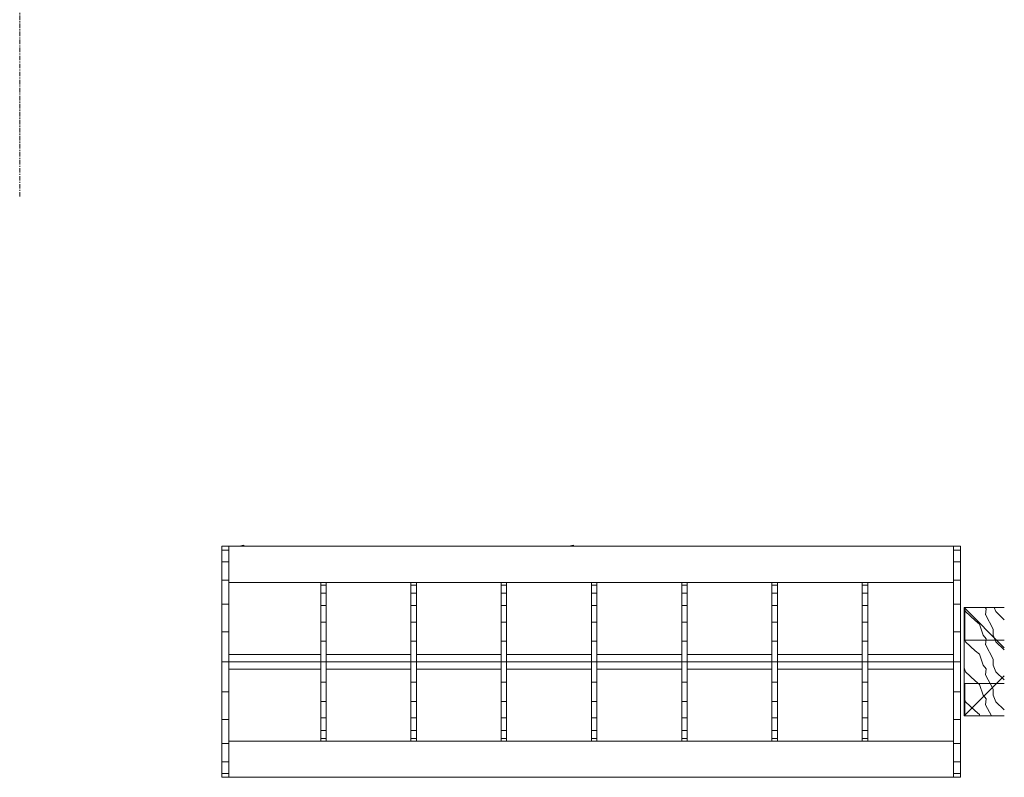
# Model space of a CAD drawing. Header units: millimetres. Extents: x -12058 to 27822, y -31696 to 12129.
# Tile 6 of 11: x -1910 to 817, y -2506 to -407. Entities that reach past the tile are written whole.
import ezdxf

# ---------------------------------------------------------------- set-up
doc = ezdxf.new("R2010")
doc.units = ezdxf.units.MM
doc.linetypes.add('Ligne de quadrillage', pattern=[22.225, 12.7, -3.175, 3.175, -3.175])
for name, color, linetype, lineweight in [('A-COLS', 52, 'Continuous', 13), ('A-GENM', 13, 'Continuous', 13), ('S-BEAM', 12, 'Continuous', 13), ('S-GRID', 1, 'Continuous', 9)]:
    doc.layers.add(name, color=color, linetype=linetype, lineweight=lineweight)

# ---------------------------------------------------------------- blocks, each defined once
blk = doc.blocks.new('Family - Object-249928-00_RDC_50e Copie 1 - Repère 1')
at = {"layer": 'A-GENM', "lineweight": 18}
for p, q in [((987.5, 532.5), (987.5, 540)), ((1002.5, 540), (987.5, 540)), ((987.5, 510.5), (987.5, 532.5)), ((987.5, 532.5), (1002.5, 532.5)), ((1002.5, 532.5), (1002.5, 540)), ((1002.5, 510.5), (1002.5, 532.5)), ((987.5, 475.6), (987.5, 510.5)), ((987.5, 510.5), (1002.5, 510.5)), ((1002.5, 510.5), (1002.5, 475.6)), ((987.5, 430), (987.5, 475.6)), ((987.5, 475.6), (1002.5, 475.6)), ((1002.5, 475.6), (1002.5, 430)), ((987.5, 376.9), (987.5, 430)), ((1002.5, 430), (987.5, 430)), ((1002.5, 376.9), (1002.5, 430)), ((987.5, 320), (987.5, 376.9)), ((1002.5, 376.9), (987.5, 376.9)), ((1002.5, 320), (1002.5, 376.9)), ((987.5, 263.1), (987.5, 320)), ((987.5, 320), (1002.5, 320)), ((1002.5, 263.1), (1002.5, 320)), ((987.5, 210), (987.5, 263.1)), ((987.5, 263.1), (1002.5, 263.1)), ((1002.5, 263.1), (1002.5, 210)), ((987.5, 164.4), (987.5, 210)), ((987.5, 210), (1002.5, 210)), ((1002.5, 210), (1002.5, 164.4)), ((987.5, 129.5), (987.5, 164.4)), ((987.5, 164.4), (1002.5, 164.4)), ((1002.5, 164.4), (1002.5, 129.5)), ((987.5, 107.5), (987.5, 129.5)), ((1002.5, 129.5), (987.5, 129.5)), ((1002.5, 107.5), (1002.5, 129.5)), ((987.5, 100), (987.5, 107.5)), ((987.5, 107.5), (1002.5, 107.5)), ((1002.5, 100), (987.5, 100)), ((1002.5, 107.5), (1002.5, 100))]:
    blk.add_line(p, q, dxfattribs=at)
blk = doc.blocks.new('Family - Object-249930-00_RDC_50e Copie 1 - Repère 1')
at = {"layer": 'A-GENM', "lineweight": 18}
for p, q in [((2006.5, 629.1), (2006.5, 640)), ((2006.5, 640), (2026.5, 640)), ((2006.5, 597.1), (2006.5, 629.1)), ((2026.5, 629.1), (2006.5, 629.1)), ((2026.5, 640), (2026.5, 629.1)), ((2026.5, 629.1), (2026.5, 597.1)), ((2006.5, 546.3), (2006.5, 597.1)), ((2026.5, 597.1), (2006.5, 597.1)), ((2026.5, 597.1), (2026.5, 546.3)), ((2006.5, 480), (2006.5, 546.3)), ((2006.5, 546.3), (2026.5, 546.3)), ((2026.5, 546.3), (2026.5, 480)), ((2006.5, 402.8), (2006.5, 480)), ((2006.5, 480), (2026.5, 480)), ((2026.5, 480), (2026.5, 402.8)), ((2006.5, 320), (2006.5, 402.8)), ((2026.5, 402.8), (2006.5, 402.8)), ((2026.5, 402.8), (2026.5, 320)), ((2006.5, 237.2), (2006.5, 320)), ((2006.5, 320), (2026.5, 320)), ((2026.5, 320), (2026.5, 237.2)), ((2006.5, 160), (2006.5, 237.2)), ((2026.5, 237.2), (2006.5, 237.2)), ((2026.5, 237.2), (2026.5, 160)), ((2006.5, 93.7), (2006.5, 160)), ((2026.5, 160), (2006.5, 160)), ((2026.5, 160), (2026.5, 93.7)), ((2006.5, 42.9), (2006.5, 93.7)), ((2006.5, 93.7), (2026.5, 93.7)), ((2026.5, 93.7), (2026.5, 42.9)), ((2006.5, 10.9), (2006.5, 42.9)), ((2026.5, 42.9), (2006.5, 42.9)), ((2026.5, 42.9), (2026.5, 10.9)), ((2006.5, 0), (2006.5, 10.9)), ((2026.5, 10.9), (2006.5, 10.9)), ((2026.5, 0), (2006.5, 0)), ((2026.5, 10.9), (2026.5, 0))]:
    blk.add_line(p, q, dxfattribs=at)
blk = doc.blocks.new('Family - Object-249932-00_RDC_50e Copie 1 - Repère 1')
at = {"layer": 'A-GENM', "lineweight": 18}
for p, q in [((-20, 640), (0, 640)), ((-20, 629.1), (-20, 640)), ((-20, 597.1), (-20, 629.1)), ((0, 629.1), (-20, 629.1)), ((0, 640), (0, 629.1)), ((0, 629.1), (0, 597.1)), ((-20, 546.3), (-20, 597.1)), ((0, 597.1), (-20, 597.1)), ((0, 597.1), (0, 546.3)), ((-20, 480), (-20, 546.3)), ((-20, 546.3), (0, 546.3)), ((0, 546.3), (0, 480)), ((-20, 402.8), (-20, 480)), ((-20, 480), (0, 480)), ((0, 480), (0, 402.8)), ((-20, 320), (-20, 402.8)), ((0, 402.8), (-20, 402.8)), ((0, 402.8), (0, 320)), ((-20, 237.2), (-20, 320)), ((-20, 320), (0, 320)), ((0, 320), (0, 237.2)), ((-20, 160), (-20, 237.2)), ((0, 237.2), (-20, 237.2)), ((0, 237.2), (0, 160)), ((-20, 93.7), (-20, 160)), ((0, 160), (-20, 160)), ((0, 160), (0, 93.7)), ((-20, 42.9), (-20, 93.7)), ((-20, 93.7), (0, 93.7)), ((0, 93.7), (0, 42.9)), ((-20, 10.9), (-20, 42.9)), ((0, 42.9), (-20, 42.9)), ((0, 42.9), (0, 10.9)), ((-20, 0), (-20, 10.9)), ((0, 10.9), (-20, 10.9)), ((0, 0), (-20, 0)), ((0, 10.9), (0, 0))]:
    blk.add_line(p, q, dxfattribs=at)
blk = doc.blocks.new('Family - Object-249934-00_RDC_50e Copie 1 - Repère 1')
at = {"layer": 'A-GENM', "lineweight": 18}
for p, q in [((1737.5, 532.5), (1737.5, 540)), ((1752.5, 540), (1737.5, 540)), ((1737.5, 510.5), (1737.5, 532.5)), ((1737.5, 532.5), (1752.5, 532.5)), ((1752.5, 532.5), (1752.5, 540)), ((1752.5, 510.5), (1752.5, 532.5)), ((1737.5, 475.6), (1737.5, 510.5)), ((1737.5, 510.5), (1752.5, 510.5)), ((1752.5, 510.5), (1752.5, 475.6)), ((1737.5, 430), (1737.5, 475.6)), ((1737.5, 475.6), (1752.5, 475.6)), ((1752.5, 475.6), (1752.5, 430)), ((1737.5, 376.9), (1737.5, 430)), ((1752.5, 430), (1737.5, 430)), ((1752.5, 376.9), (1752.5, 430)), ((1737.5, 320), (1737.5, 376.9)), ((1752.5, 376.9), (1737.5, 376.9)), ((1752.5, 320), (1752.5, 376.9)), ((1737.5, 263.1), (1737.5, 320)), ((1737.5, 320), (1752.5, 320)), ((1752.5, 263.1), (1752.5, 320)), ((1737.5, 210), (1737.5, 263.1)), ((1737.5, 263.1), (1752.5, 263.1)), ((1752.5, 263.1), (1752.5, 210)), ((1737.5, 164.4), (1737.5, 210)), ((1737.5, 210), (1752.5, 210)), ((1752.5, 210), (1752.5, 164.4)), ((1737.5, 129.5), (1737.5, 164.4)), ((1737.5, 164.4), (1752.5, 164.4)), ((1752.5, 164.4), (1752.5, 129.5)), ((1737.5, 107.5), (1737.5, 129.5)), ((1752.5, 129.5), (1737.5, 129.5)), ((1752.5, 107.5), (1752.5, 129.5)), ((1737.5, 100), (1737.5, 107.5)), ((1737.5, 107.5), (1752.5, 107.5)), ((1752.5, 100), (1737.5, 100)), ((1752.5, 107.5), (1752.5, 100))]:
    blk.add_line(p, q, dxfattribs=at)
blk = doc.blocks.new('Family - Object-249936-00_RDC_50e Copie 1 - Repère 1')
at = {"layer": 'A-GENM', "lineweight": 18}
for p, q in [((237.5, 532.5), (237.5, 540)), ((252.5, 540), (237.5, 540)), ((237.5, 510.5), (237.5, 532.5)), ((237.5, 532.5), (252.5, 532.5)), ((252.5, 532.5), (252.5, 540)), ((252.5, 510.5), (252.5, 532.5)), ((237.5, 475.6), (237.5, 510.5)), ((237.5, 510.5), (252.5, 510.5)), ((252.5, 510.5), (252.5, 475.6)), ((237.5, 430), (237.5, 475.6)), ((237.5, 475.6), (252.5, 475.6)), ((252.5, 475.6), (252.5, 430)), ((237.5, 376.9), (237.5, 430)), ((252.5, 430), (237.5, 430)), ((252.5, 376.9), (252.5, 430)), ((237.5, 320), (237.5, 376.9)), ((252.5, 376.9), (237.5, 376.9)), ((252.5, 320), (252.5, 376.9)), ((237.5, 263.1), (237.5, 320)), ((237.5, 320), (252.5, 320)), ((252.5, 263.1), (252.5, 320)), ((237.5, 210), (237.5, 263.1)), ((237.5, 263.1), (252.5, 263.1)), ((252.5, 263.1), (252.5, 210)), ((237.5, 164.4), (237.5, 210)), ((237.5, 210), (252.5, 210)), ((252.5, 210), (252.5, 164.4)), ((237.5, 129.5), (237.5, 164.4)), ((237.5, 164.4), (252.5, 164.4)), ((252.5, 164.4), (252.5, 129.5)), ((237.5, 107.5), (237.5, 129.5)), ((252.5, 129.5), (237.5, 129.5)), ((252.5, 107.5), (252.5, 129.5)), ((237.5, 100), (237.5, 107.5)), ((237.5, 107.5), (252.5, 107.5)), ((252.5, 100), (237.5, 100)), ((252.5, 107.5), (252.5, 100))]:
    blk.add_line(p, q, dxfattribs=at)
blk = doc.blocks.new('Family - Object-249938-00_RDC_50e Copie 1 - Repère 1')
at = {"layer": 'A-GENM', "lineweight": 18}
for p, q in [((1487.5, 532.5), (1487.5, 540)), ((1502.5, 540), (1487.5, 540)), ((1487.5, 510.5), (1487.5, 532.5)), ((1487.5, 532.5), (1502.5, 532.5)), ((1502.5, 532.5), (1502.5, 540)), ((1502.5, 510.5), (1502.5, 532.5)), ((1487.5, 475.6), (1487.5, 510.5)), ((1487.5, 510.5), (1502.5, 510.5)), ((1502.5, 510.5), (1502.5, 475.6)), ((1487.5, 430), (1487.5, 475.6)), ((1487.5, 475.6), (1502.5, 475.6)), ((1502.5, 475.6), (1502.5, 430)), ((1487.5, 376.9), (1487.5, 430)), ((1502.5, 430), (1487.5, 430)), ((1502.5, 376.9), (1502.5, 430)), ((1487.5, 320), (1487.5, 376.9)), ((1502.5, 376.9), (1487.5, 376.9)), ((1502.5, 320), (1502.5, 376.9)), ((1487.5, 263.1), (1487.5, 320)), ((1487.5, 320), (1502.5, 320)), ((1502.5, 263.1), (1502.5, 320)), ((1487.5, 210), (1487.5, 263.1)), ((1487.5, 263.1), (1502.5, 263.1)), ((1502.5, 263.1), (1502.5, 210)), ((1487.5, 164.4), (1487.5, 210)), ((1487.5, 210), (1502.5, 210)), ((1502.5, 210), (1502.5, 164.4)), ((1487.5, 129.5), (1487.5, 164.4)), ((1487.5, 164.4), (1502.5, 164.4)), ((1502.5, 164.4), (1502.5, 129.5)), ((1487.5, 107.5), (1487.5, 129.5)), ((1502.5, 129.5), (1487.5, 129.5)), ((1502.5, 107.5), (1502.5, 129.5)), ((1487.5, 100), (1487.5, 107.5)), ((1487.5, 107.5), (1502.5, 107.5)), ((1502.5, 100), (1487.5, 100)), ((1502.5, 107.5), (1502.5, 100))]:
    blk.add_line(p, q, dxfattribs=at)
blk = doc.blocks.new('Family - Object-249940-00_RDC_50e Copie 1 - Repère 1')
at = {"layer": 'A-GENM', "lineweight": 18}
for p, q in [((737.5, 532.5), (737.5, 540)), ((752.5, 540), (737.5, 540)), ((737.5, 510.5), (737.5, 532.5)), ((737.5, 532.5), (752.5, 532.5)), ((752.5, 532.5), (752.5, 540)), ((752.5, 510.5), (752.5, 532.5)), ((737.5, 475.6), (737.5, 510.5)), ((737.5, 510.5), (752.5, 510.5)), ((752.5, 510.5), (752.5, 475.6)), ((737.5, 430), (737.5, 475.6)), ((737.5, 475.6), (752.5, 475.6)), ((752.5, 475.6), (752.5, 430)), ((737.5, 376.9), (737.5, 430)), ((752.5, 430), (737.5, 430)), ((752.5, 376.9), (752.5, 430)), ((737.5, 320), (737.5, 376.9)), ((752.5, 376.9), (737.5, 376.9)), ((752.5, 320), (752.5, 376.9)), ((737.5, 263.1), (737.5, 320)), ((737.5, 320), (752.5, 320)), ((752.5, 263.1), (752.5, 320)), ((737.5, 210), (737.5, 263.1)), ((737.5, 263.1), (752.5, 263.1)), ((752.5, 263.1), (752.5, 210)), ((737.5, 164.4), (737.5, 210)), ((737.5, 210), (752.5, 210)), ((752.5, 210), (752.5, 164.4)), ((737.5, 129.5), (737.5, 164.4)), ((737.5, 164.4), (752.5, 164.4)), ((752.5, 164.4), (752.5, 129.5)), ((737.5, 107.5), (737.5, 129.5)), ((752.5, 129.5), (737.5, 129.5)), ((752.5, 107.5), (752.5, 129.5)), ((737.5, 100), (737.5, 107.5)), ((737.5, 107.5), (752.5, 107.5)), ((752.5, 100), (737.5, 100)), ((752.5, 107.5), (752.5, 100))]:
    blk.add_line(p, q, dxfattribs=at)
blk = doc.blocks.new('Family - Object-249942-00_RDC_50e Copie 1 - Repère 1')
at = {"layer": 'A-GENM', "lineweight": 18}
for p, q in [((1237.5, 532.5), (1237.5, 540)), ((1252.5, 540), (1237.5, 540)), ((1237.5, 510.5), (1237.5, 532.5)), ((1237.5, 532.5), (1252.5, 532.5)), ((1252.5, 532.5), (1252.5, 540)), ((1252.5, 510.5), (1252.5, 532.5)), ((1237.5, 475.6), (1237.5, 510.5)), ((1237.5, 510.5), (1252.5, 510.5)), ((1252.5, 510.5), (1252.5, 475.6)), ((1237.5, 430), (1237.5, 475.6)), ((1237.5, 475.6), (1252.5, 475.6)), ((1252.5, 475.6), (1252.5, 430)), ((1237.5, 376.9), (1237.5, 430)), ((1252.5, 430), (1237.5, 430)), ((1252.5, 376.9), (1252.5, 430)), ((1237.5, 320), (1237.5, 376.9)), ((1252.5, 376.9), (1237.5, 376.9)), ((1252.5, 320), (1252.5, 376.9)), ((1237.5, 263.1), (1237.5, 320)), ((1237.5, 320), (1252.5, 320)), ((1252.5, 263.1), (1252.5, 320)), ((1237.5, 210), (1237.5, 263.1)), ((1237.5, 263.1), (1252.5, 263.1)), ((1252.5, 263.1), (1252.5, 210)), ((1237.5, 164.4), (1237.5, 210)), ((1237.5, 210), (1252.5, 210)), ((1252.5, 210), (1252.5, 164.4)), ((1237.5, 129.5), (1237.5, 164.4)), ((1237.5, 164.4), (1252.5, 164.4)), ((1252.5, 164.4), (1252.5, 129.5)), ((1237.5, 107.5), (1237.5, 129.5)), ((1252.5, 129.5), (1237.5, 129.5)), ((1252.5, 107.5), (1252.5, 129.5)), ((1237.5, 100), (1237.5, 107.5)), ((1237.5, 107.5), (1252.5, 107.5)), ((1252.5, 100), (1237.5, 100)), ((1252.5, 107.5), (1252.5, 100))]:
    blk.add_line(p, q, dxfattribs=at)
blk = doc.blocks.new('Family - Object-249944-00_RDC_50e Copie 1 - Repère 1')
at = {"layer": 'A-GENM', "lineweight": 18}
for p, q in [((487.5, 532.5), (487.5, 540)), ((502.5, 540), (487.5, 540)), ((487.5, 510.5), (487.5, 532.5)), ((487.5, 532.5), (502.5, 532.5)), ((502.5, 532.5), (502.5, 540)), ((502.5, 510.5), (502.5, 532.5)), ((487.5, 475.6), (487.5, 510.5)), ((487.5, 510.5), (502.5, 510.5)), ((502.5, 510.5), (502.5, 475.6)), ((487.5, 430), (487.5, 475.6)), ((487.5, 475.6), (502.5, 475.6)), ((502.5, 475.6), (502.5, 430)), ((487.5, 376.9), (487.5, 430)), ((502.5, 430), (487.5, 430)), ((502.5, 376.9), (502.5, 430)), ((487.5, 320), (487.5, 376.9)), ((502.5, 376.9), (487.5, 376.9)), ((502.5, 320), (502.5, 376.9)), ((487.5, 263.1), (487.5, 320)), ((487.5, 320), (502.5, 320)), ((502.5, 263.1), (502.5, 320)), ((487.5, 210), (487.5, 263.1)), ((487.5, 263.1), (502.5, 263.1)), ((502.5, 263.1), (502.5, 210)), ((487.5, 164.4), (487.5, 210)), ((487.5, 210), (502.5, 210)), ((502.5, 210), (502.5, 164.4)), ((487.5, 129.5), (487.5, 164.4)), ((487.5, 164.4), (502.5, 164.4)), ((502.5, 164.4), (502.5, 129.5)), ((487.5, 107.5), (487.5, 129.5)), ((502.5, 129.5), (487.5, 129.5)), ((502.5, 107.5), (502.5, 129.5)), ((487.5, 100), (487.5, 107.5)), ((487.5, 107.5), (502.5, 107.5)), ((502.5, 100), (487.5, 100)), ((502.5, 107.5), (502.5, 100))]:
    blk.add_line(p, q, dxfattribs=at)
blk = doc.blocks.new('Family - Object-249872-00_RDC_50e Copie 1 - Repère 1')
at = {"layer": 'A-GENM', "lineweight": 18}
for p, q in [((0, 640), (2006.5, 640)), ((1052.4, 642.9), (1051.7, 640)), ((1052.6, 643.4), (1052.4, 642.9)), ((1063.2, 640), (1052.4, 642.9)), ((1052.6, 643.4), (1065.4, 640)), ((1964.9, 642.9), (1964.2, 640)), ((1965.1, 643.4), (1964.9, 642.9)), ((1975.7, 640), (1964.9, 642.9)), ((1965.1, 643.4), (1977.9, 640)), ((0, 540), (2006.5, 540)), ((0, 340), (237.5, 340)), ((252.5, 340), (487.5, 340)), ((502.5, 340), (737.5, 340)), ((752.5, 340), (987.5, 340)), ((1002.5, 340), (1237.5, 340)), ((1252.5, 340), (1487.5, 340)), ((1502.5, 340), (1737.5, 340)), ((1752.5, 340), (2006.5, 340)), ((237.5, 320), (0, 320)), ((0, 320), (237.5, 320)), ((237.5, 300), (0, 300)), ((487.5, 320), (252.5, 320)), ((252.5, 320), (487.5, 320)), ((487.5, 300), (252.5, 300)), ((737.5, 320), (502.5, 320)), ((502.5, 320), (737.5, 320)), ((737.5, 300), (502.5, 300)), ((987.5, 320), (752.5, 320)), ((752.5, 320), (987.5, 320)), ((987.5, 300), (752.5, 300)), ((1237.5, 320), (1002.5, 320)), ((1002.5, 320), (1237.5, 320)), ((1237.5, 300), (1002.5, 300)), ((1487.5, 320), (1252.5, 320)), ((1252.5, 320), (1487.5, 320)), ((1487.5, 300), (1252.5, 300)), ((1737.5, 320), (1502.5, 320)), ((1502.5, 320), (1737.5, 320)), ((1737.5, 300), (1502.5, 300)), ((2006.5, 320), (1752.5, 320)), ((1752.5, 320), (2006.5, 320)), ((2006.5, 300), (1752.5, 300)), ((0, 100), (2006.5, 100)), ((0, 0), (2006.5, 0))]:
    blk.add_line(p, q, dxfattribs=at)
blk = doc.blocks.new('PU24-01_SAINTJULIEN_ReconstructionGroupeScolaire_AVP_3D Vestiaires maternelles_ifc-1-00_RDC_50e Copie 1 - Repère 1')
at = {"layer": 'A-GENM', "color": 250, "lineweight": 18, "extrusion": (0, 0, -1), "zscale": -0.9999999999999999}
for name in ['Family - Object-249930-00_RDC_50e Copie 1 - Repère 1', 'Family - Object-249872-00_RDC_50e Copie 1 - Repère 1', 'Family - Object-249932-00_RDC_50e Copie 1 - Repère 1', 'Family - Object-249934-00_RDC_50e Copie 1 - Repère 1', 'Family - Object-249938-00_RDC_50e Copie 1 - Repère 1', 'Family - Object-249942-00_RDC_50e Copie 1 - Repère 1', 'Family - Object-249928-00_RDC_50e Copie 1 - Repère 1', 'Family - Object-249940-00_RDC_50e Copie 1 - Repère 1', 'Family - Object-249944-00_RDC_50e Copie 1 - Repère 1', 'Family - Object-249936-00_RDC_50e Copie 1 - Repère 1']:
    blk.add_blockref(name, (-3719.1, -2505.6), dxfattribs=at)
blk = doc.blocks.new('Family - IfcBeam - POTEAU-251976-00_RDC_50e Copie 1 - Repère 1')
at = {"layer": 'S-BEAM', "color": 250, "lineweight": 18}
for p, q in [((35439.1, 35504.1), (35329.7, 35504.1)), ((35329.7, 35504.1), (35329.7, 35465.5)), ((35329.7, 35465.5), (35329.7, 35414.1)), ((35329.7, 35414.1), (35439.1, 35414.1))]:
    blk.add_line(p, q, dxfattribs=at)
blk = doc.blocks.new('Family - IfcBeam - POTEAU-252502-00_RDC_50e Copie 1 - Repère 1')
at = {"layer": 'S-BEAM', "color": 250, "lineweight": 18}
for p, q in [((35439.1, 35714.1), (35329.7, 35714.1)), ((35329.7, 35714.1), (35329.7, 35675.5)), ((35329.7, 35675.5), (35329.7, 35624.1)), ((35329.7, 35624.1), (35439.1, 35624.1))]:
    blk.add_line(p, q, dxfattribs=at)
blk = doc.blocks.new('GROUPE SCOLAIRE ST JULIEN - PRO - Ind A_importrevit_ifc-2-00_RDC_50e Copie 1 - Repère 1')
at = {"layer": 'S-BEAM', "color": 250, "lineweight": 18, "rotation": 0.0001649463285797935}
for name in ['Family - IfcBeam - POTEAU-252502-00_RDC_50e Copie 1 - Repère 1', 'Family - IfcBeam - POTEAU-251976-00_RDC_50e Copie 1 - Repère 1']:
    blk.add_blockref(name, (-31579, -37749.8), dxfattribs=at)
blk = doc.blocks.new('Poteau Bois - 300x300-8364425-00_RDC_50e Copie 1 - Repère 1')
at = {"layer": 'A-COLS', "color": 30}
for p, q in [((-150, 150), (-39.1, 39.1)), ((-39.1, -39.1), (-150, -150))]:
    blk.add_line(p, q, dxfattribs=at)

msp = doc.modelspace()

# ---------------------------------------------------------------- hatches: boundary and pattern name
at = {"layer": 'A-COLS'}
h = msp.add_hatch(dxfattribs=at)
h.set_pattern_fill('FP_15', color=30, style=0, pattern_type=2)
h.set_pattern_definition([(108.435, (-3074.07, -29.682), (-83.30023, 166.59946), [31.61, -231.808]), (139.399, (-3084.065, 0.306), (-499.801999, 416.49751), [15.36, -752.629]), (136.848, (-3012.427, 10.302), (-1249.5079147, 1166.1916937), [36.538, -1790.374]), (109.983, (-3039.083, 35.292), (-249.898974, 666.400463), [19.5, -955.502]), (90, (-3045.75, -29.68), (-83.3, 83.3), [16.66, -66.64]), (118.443, (-3045.747, -13.022), (583.101252, -1082.8993552), [45.473, -2228.174]), (84.289, (-3067.405, 26.962), (-83.305658, -749.699334), [16.743, -820.412]), (129.806, (-3065.739, 43.622), (333.203093, -416.49674), [13.012, -637.582])])
h.paths.add_polyline_path([(706.1, -2335.6), (817, -2335.6), (817, -2035.6), (706.1, -2035.6), (706.1, -2237.1)])

# ---------------------------------------------------------------- linework, layer by layer
at = {"layer": 'A-COLS', "color": 30}
for p, q in [((817, -2035.6), (706.1, -2035.6)), ((706.1, -2035.6), (706.1, -2335.6)), ((706.1, -2335.6), (817, -2335.6))]:
    msp.add_line(p, q, dxfattribs=at)
at = {"layer": 'S-GRID', "linetype": 'Ligne de quadrillage'}
msp.add_line((-1910, -897.1), (-1910, 3466.6), dxfattribs=at)

# ---------------------------------------------------------------- block references
at = {"color": 10, "lineweight": 5}
for name in ['PU24-01_SAINTJULIEN_ReconstructionGroupeScolaire_AVP_3D Vestiaires maternelles_ifc-1-00_RDC_50e Copie 1 - Repère 1', 'GROUPE SCOLAIRE ST JULIEN - PRO - Ind A_importrevit_ifc-2-00_RDC_50e Copie 1 - Repère 1']:
    msp.add_blockref(name, (-3043, 0), dxfattribs=at)
at = {"layer": 'A-COLS', "color": 30}
msp.add_blockref('Poteau Bois - 300x300-8364425-00_RDC_50e Copie 1 - Repère 1', (856.1, -2185.6), dxfattribs=at)

doc.saveas('drawing.dxf')
